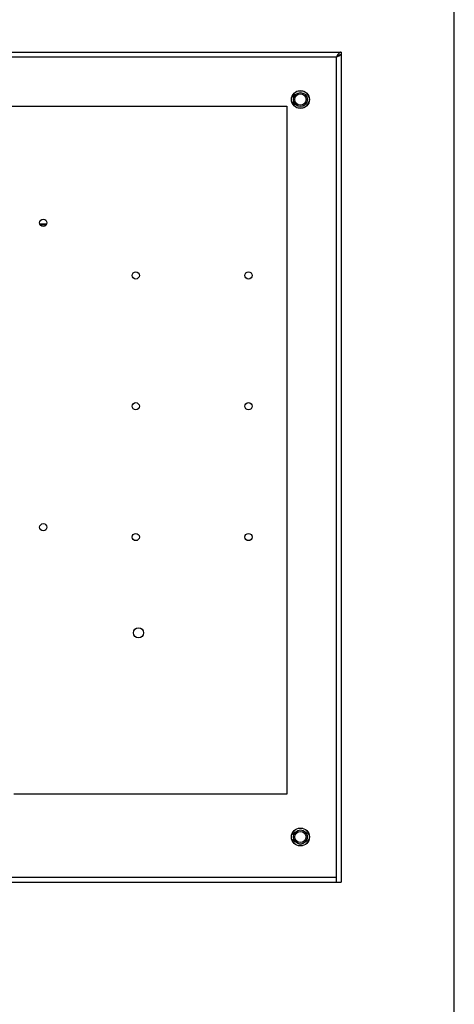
# Model space of a CAD drawing. Header units: inches. Extents: x 0 to 146, y 0 to 57.
# Tile 12 of 13: x 66 to 73, y 17 to 34. Entities that reach past the tile are written whole.
import ezdxf

# ---------------------------------------------------------------- set-up
doc = ezdxf.new("R2010")
doc.units = ezdxf.units.IN
doc.header["$LTSCALE"] = 4.033333
doc.header["$MEASUREMENT"] = 0
doc.layers.get('0').update_dxf_attribs({"linetype": 'CONTINUOUS'})

msp = doc.modelspace()

# ---------------------------------------------------------------- linework, layer by layer
at = {"color": 7, "linetype": 'Continuous'}
for p, q in [((73.333, 0), (73.333, 56.667)), ((50.885, 33.81), (71.357, 33.81)), ((50.964, 33.731), (71.279, 33.731)), ((71.289, 33.746), (71.279, 33.731)), ((71.279, 19.322), (71.279, 33.731)), ((71.298, 33.761), (71.289, 33.746)), ((71.308, 33.775), (71.298, 33.761)), ((71.305, 33.751), (71.318, 33.759)), ((71.318, 33.759), (71.331, 33.765)), ((71.331, 33.765), (71.344, 33.769)), ((71.344, 33.769), (71.357, 33.771)), ((71.357, 33.81), (71.357, 19.322)), ((70.538, 33.094), (70.497, 33.024)), ((70.608, 33.135), (70.689, 33.135)), ((70.8, 33.024), (70.76, 33.094)), ((51.83, 32.865), (70.413, 32.865)), ((70.413, 32.865), (70.413, 20.857)), ((70.497, 32.942), (70.538, 32.872)), ((70.689, 32.832), (70.608, 32.832)), ((70.76, 32.872), (70.8, 32.942)), ((66.101, 30.811), (66.22, 30.811)), ((66.211, 30.794), (66.11, 30.794)), ((70.413, 20.857), (65.649, 20.857)), ((70.538, 20.22), (70.497, 20.15)), ((70.608, 20.261), (70.689, 20.261)), ((70.8, 20.15), (70.76, 20.22)), ((70.497, 20.068), (70.538, 19.998)), ((70.689, 19.958), (70.608, 19.958)), ((70.76, 19.998), (70.8, 20.068)), ((50.885, 19.322), (71.357, 19.322)), ((71.279, 19.4), (50.964, 19.4)), ((52.69, 19.318), (71.318, 19.318))]:
    msp.add_line(p, q, dxfattribs=at)
for points in [[(71.309, 33.753), (71.307, 33.751), (71.298, 33.744), (71.289, 33.738), (71.279, 33.731)], [(71.279, 33.731), (71.292, 33.741), (71.305, 33.751)], [(71.279, 33.731), (71.294, 33.736), (71.309, 33.741)], [(71.357, 33.81), (71.348, 33.808), (71.338, 33.804), (71.328, 33.797), (71.318, 33.787), (71.308, 33.775)], [(71.309, 33.741), (71.322, 33.746), (71.334, 33.751)], [(71.334, 33.751), (71.344, 33.756), (71.351, 33.761), (71.356, 33.766), (71.357, 33.771)]]:
    msp.add_lwpolyline(points, dxfattribs=at)
for centre, radius in [((70.649, 32.983), 0.157), ((70.649, 32.983), 0.123), ((70.649, 32.983), 0.0984), ((66.161, 30.831), 0.063), ((67.775, 29.912), 0.063), ((69.743, 29.912), 0.063), ((67.775, 27.629), 0.063), ((69.743, 27.629), 0.063), ((66.161, 25.516), 0.063), ((67.775, 25.345), 0.063), ((69.743, 25.345), 0.063), ((67.824, 23.672), 0.0886), ((70.649, 20.109), 0.157), ((70.649, 20.109), 0.123), ((70.649, 20.109), 0.0984)]:
    msp.add_circle(centre, radius, dxfattribs=at)
msp.add_arc((71.318, 19.357), 0.0394, 270, 281.5982, dxfattribs=at)

doc.saveas('drawing.dxf')
